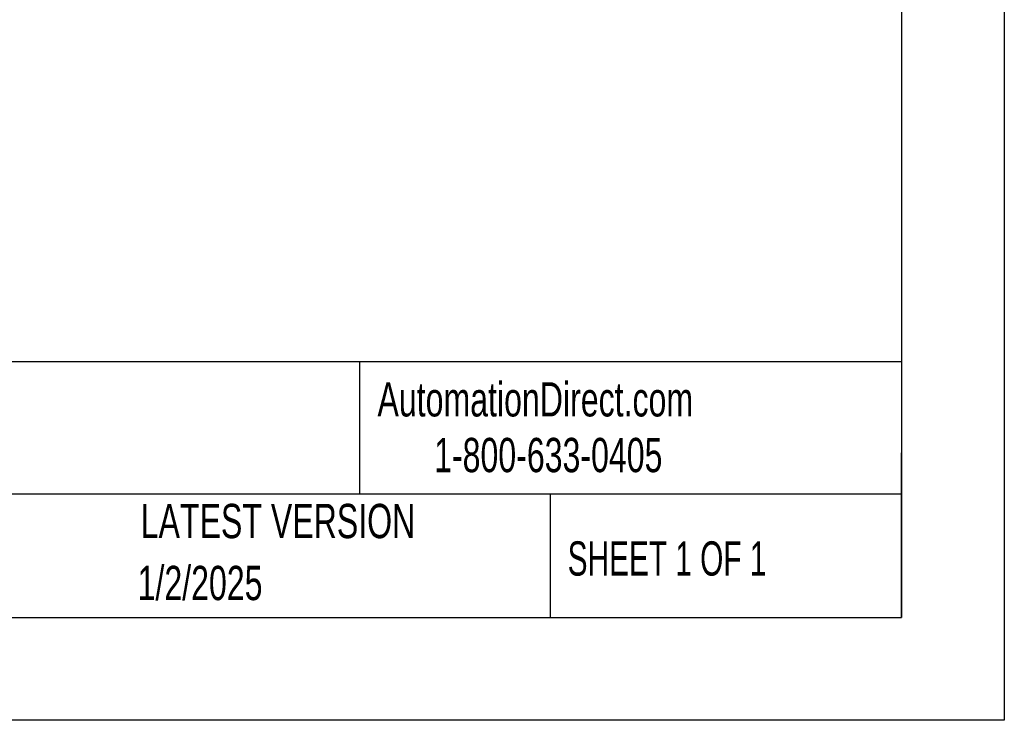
# Model space of a CAD drawing. Header units: millimetres. Extents: x 0 to 838, y 0 to 648.
# Tile 32 of 45: x 656 to 838, y 0 to 130. Entities that reach past the tile are written whole.
import ezdxf

# ---------------------------------------------------------------- set-up
doc = ezdxf.new("R2010")
doc.units = ezdxf.units.MM
doc.header["$LTSCALE"] = 3
doc.linetypes.add('CENTERX2', pattern=[20.32, 12.7, -2.54, 2.54, -2.54])
doc.layers.add('TEXT', color=140, linetype='Continuous', lineweight=25)
doc.styles.add('SLDTEXTSTYLE0', font='TXT', dxfattribs={"width": 0.7})
doc.styles.add('SLDTEXTSTYLE1', font='TXT', dxfattribs={"width": 0.65})

msp = doc.modelspace()

# ---------------------------------------------------------------- linework, layer by layer
at = {"color": 7, "linetype": 'Continuous'}
for p, q in [((838.207, 647.708), (838.207, 0.008)), ((838.207, 0.008), (0.007, 0.008))]:
    msp.add_line(p, q, dxfattribs=at)
at = {"layer": 'TEXT'}
for p, q in [((819.15, 628.65), (819.15, 19.05)), ((819.15, 66.378), (19.05, 66.378)), ((718.726, 66.378), (718.726, 41.91)), ((819.15, 19.05), (819.15, 49.53)), ((819.15, 41.91), (19.05, 41.91)), ((754.046, 41.91), (754.046, 19.05)), ((19.05, 19.05), (819.15, 19.05))]:
    msp.add_line(p, q, dxfattribs=at)

# ---------------------------------------------------------------- texts
at = {"layer": 'TEXT', "linetype": 'CENTERX2', "lineweight": 18, "char_height": 6.35}
for s, insert, attachment_point, style in [('AutomationDirect.com', (722.085, 62.63), 1, 'SLDTEXTSTYLE0'), ('1-800-633-0405', (732.575, 52.311), 1, 'SLDTEXTSTYLE0'), ('LATEST VERSION', (703.656, 40.092), 2, 'SLDTEXTSTYLE0'), ('SHEET 1 OF 1', (757.324, 33.154), 1, 'SLDTEXTSTYLE1'), ('1/2/2025', (689.218, 28.617), 2, 'SLDTEXTSTYLE0')]:
    msp.add_mtext(s, dxfattribs=dict(at, insert=insert, attachment_point=attachment_point, style=style))

doc.saveas('drawing.dxf')
